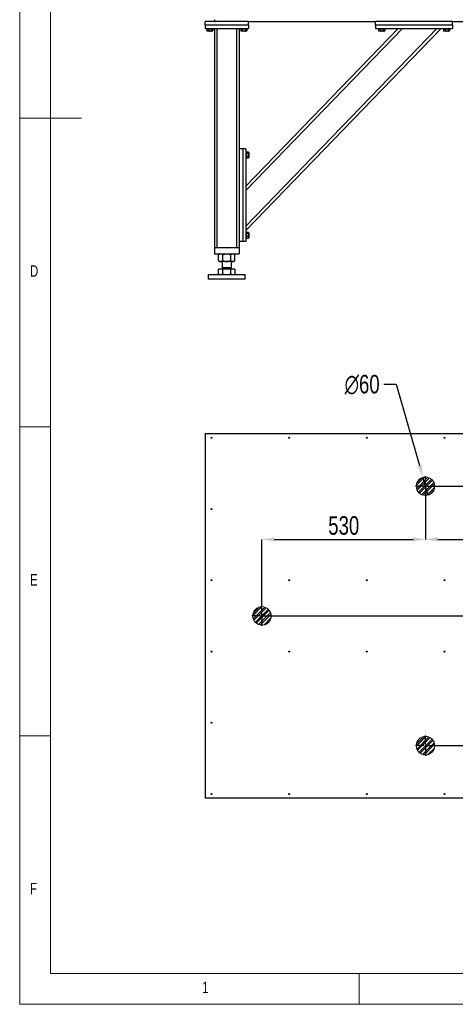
# Model space of a CAD drawing. Header units: millimetres. Extents: x 5 to 415, y 5 to 292.
# Tile 1 of 40: x 5 to 76, y 5 to 164. Entities that reach past the tile are written whole.
import ezdxf

# ---------------------------------------------------------------- set-up
doc = ezdxf.new("R2010")
doc.units = ezdxf.units.MM
doc.header["$PDSIZE"] = -1
doc.linetypes.add('CENTERX2', pattern=[20.32, 12.7, -2.54, 2.54, -2.54])
for name, color, linetype in [('COTES', 1, 'Continuous'), ('NOTES', 6, 'Continuous'), ('TRAIT-FINS', 9, 'Continuous'), ('TRAIT-MIXTES', 3, 'CENTERX2')]:
    doc.layers.add(name, color=color, linetype=linetype)
doc.layers.add('TRAIT-FORT', color=4, linetype='Continuous', lineweight=25)
doc.styles.add('SLDTEXTSTYLE0', font='TXT', dxfattribs={"width": 0.75})
doc.dimstyles.new('SLDDIMSTYLE1', dxfattribs={"dimtxt": 3, "dimasz": 2, "dimexe": 0, "dimexo": 0.0625, "dimgap": 0.75, "dimtad": 1, "dimlfac": 20, "dimrnd": 1e-09, "dimzin": 12, "dimdsep": 46, "dimtxsty": 'SLDTEXTSTYLE0', "dimsah": 1, "dimcen": 0.09, "dimadec": 0, "dimazin": 3, "dimtfac": 1, "dimtofl": 0, "dimtmove": 0, "dimatfit": 3, "dimfxl": 1, "dimfrac": 2, "dimtolj": 1, "dimtzin": 12, "dimarcsym": 0})
doc.dimstyles.new('SLDDIMSTYLE3', dxfattribs={"dimtxt": 3, "dimasz": 2, "dimexe": 0, "dimexo": 0.0625, "dimgap": 0.75, "dimtad": 0, "dimtih": 1, "dimtoh": 1, "dimlfac": 20, "dimrnd": 1e-09, "dimzin": 12, "dimdsep": 46, "dimtxsty": 'SLDTEXTSTYLE0', "dimblk1": 'NONE', "dimsah": 1, "dimcen": 0, "dimadec": 0, "dimazin": 3, "dimtfac": 1, "dimtmove": 0, "dimatfit": 3, "dimldrblk": 'NONE', "dimfxl": 1, "dimfrac": 2, "dimtolj": 1, "dimtzin": 12, "dimarcsym": 0})
pattern_1 = [(45, (0, 0), (-0.4490128, 0.4490128), []), (45, (0, 0.3175), (-0.4490128, 0.4490128), [])]

# ---------------------------------------------------------------- blocks, each defined once
blk = doc.blocks.new('_D_14')
at = {"layer": 'COTES', "color": 0, "lineweight": -2, "transparency": 16777216}
for p, q in [((111.27, 90.83), (111.27, 80.29)), ((70.77, 88.83), (70.77, 80.29)), ((72.77, 80.29), (109.27, 80.29))]:
    blk.add_line(p, q, dxfattribs=at)
at = {"layer": 'COTES', "color": 0, "transparency": 16777216}
for points in [[(72.77, 80.62), (72.77, 79.95), (70.77, 80.29)], [(109.27, 80.62), (109.27, 79.95), (111.27, 80.29)]]:
    blk.add_solid(points, dxfattribs=at)
at = {"layer": 'Defpoints', "color": 0, "transparency": 16777216}
for p in [(111.27, 90.89), (70.77, 88.89), (111.27, 80.29)]:
    blk.add_point(p, dxfattribs=at)
at = {"layer": 'COTES', "color": 0, "transparency": 16777216, "insert": (91.02, 84.04), "char_height": 3, "attachment_point": 2, "style": 'SLDTEXTSTYLE0'}
blk.add_mtext('\\A1;810', dxfattribs=at)
blk = doc.blocks.new('_D_15')
at = {"layer": 'COTES', "color": 0, "lineweight": -2, "transparency": 16777216}
for p, q in [((64.04, 105.43), (66.04, 105.43)), ((66.04, 105.43), (69.8, 92.26)), ((71.18, 87.45), (70.35, 90.33))]:
    blk.add_line(p, q, dxfattribs=at)
at = {"layer": 'COTES', "color": 0, "transparency": 16777216}
blk.add_solid([(70.12, 92.35), (69.48, 92.16), (70.35, 90.33)], dxfattribs=at)
at = {"layer": 'Defpoints', "color": 0, "transparency": 16777216}
for p in [(70.35, 90.33), (71.18, 87.45)]:
    blk.add_point(p, dxfattribs=at)
at = {"layer": 'COTES', "color": 0, "transparency": 16777216, "insert": (57.66, 106.93), "char_height": 3, "attachment_point": 1, "style": 'SLDTEXTSTYLE0'}
blk.add_mtext('\\A1;∅60', dxfattribs=at)
blk = doc.blocks.new('_None')
blk = doc.blocks.new('_D_16')
at = {"layer": 'COTES', "color": 0, "lineweight": -2, "transparency": 16777216}
for p, q in [((70.77, 88.83), (70.77, 80.29)), ((44.27, 67.95), (44.27, 80.29)), ((46.27, 80.29), (68.77, 80.29))]:
    blk.add_line(p, q, dxfattribs=at)
at = {"layer": 'COTES', "color": 0, "transparency": 16777216}
for points in [[(46.27, 80.62), (46.27, 79.95), (44.27, 80.29)], [(68.77, 80.62), (68.77, 79.95), (70.77, 80.29)]]:
    blk.add_solid(points, dxfattribs=at)
at = {"layer": 'Defpoints', "color": 0, "transparency": 16777216}
for p in [(70.77, 88.89), (70.77, 80.29), (44.27, 67.89)]:
    blk.add_point(p, dxfattribs=at)
at = {"layer": 'COTES', "color": 0, "transparency": 16777216, "insert": (57.52, 84.04), "char_height": 3, "attachment_point": 2, "style": 'SLDTEXTSTYLE0'}
blk.add_mtext('\\A1;530', dxfattribs=at)
blk = doc.blocks.new('_D_17')
at = {"layer": 'COTES', "color": 0, "lineweight": -2, "transparency": 16777216}
for p, q in [((44.33, 67.89), (170.31, 67.89)), ((170.31, 65.89), (170.31, 48.89)), ((70.83, 46.89), (170.31, 46.89))]:
    blk.add_line(p, q, dxfattribs=at)
at = {"layer": 'COTES', "color": 0, "transparency": 16777216}
for points in [[(169.98, 65.89), (170.65, 65.89), (170.31, 67.89)], [(169.98, 48.89), (170.65, 48.89), (170.31, 46.89)]]:
    blk.add_solid(points, dxfattribs=at)
at = {"layer": 'Defpoints', "color": 0, "transparency": 16777216}
for p in [(44.27, 67.89), (70.77, 46.89), (170.31, 46.89)]:
    blk.add_point(p, dxfattribs=at)
at = {"layer": 'COTES', "color": 0, "transparency": 16777216, "insert": (166.56, 57.39), "char_height": 3, "attachment_point": 2, "rotation": 90, "style": 'SLDTEXTSTYLE0'}
blk.add_mtext('\\A1;420', dxfattribs=at)
blk = doc.blocks.new('SW_CENTERMARKSYMBOL_0')
at = {"layer": 'TRAIT-MIXTES', "color": 0}
for p, q in [((0, 0.25), (0, 1.63)), ((-0.25, 0), (-1.63, 0)), ((0, 0), (-0.13, 0)), ((0, 0), (0, 0.13)), ((0, 0), (0, -0.13)), ((0, 0), (0.13, 0)), ((0.25, 0), (85.8, 0)), ((0, -0.25), (0, -1.63))]:
    blk.add_line(p, q, dxfattribs=at)
blk = doc.blocks.new('SW_CENTERMARKSYMBOL_1')
at = {"layer": 'TRAIT-MIXTES', "color": 0}
for p, q in [((0, 0.25), (0, 1.63)), ((-0.25, 0), (-1.63, 0)), ((0, 0), (-0.13, 0)), ((0, 0), (0, 0.13)), ((0, 0), (0, -0.13)), ((0, 0), (0.13, 0)), ((0.25, 0), (105.65, 0)), ((0, -0.25), (0, -1.63))]:
    blk.add_line(p, q, dxfattribs=at)
blk = doc.blocks.new('SW_CENTERMARKSYMBOL_2')
at = {"layer": 'TRAIT-MIXTES', "color": 0}
for p, q in [((0, 0.25), (0, 1.63)), ((-0.25, 0), (-1.63, 0)), ((0, 0), (-0.13, 0)), ((0, 0), (0, 0.13)), ((0, 0), (0, -0.13)), ((0, 0), (0.13, 0)), ((0.25, 0), (96.96, 0)), ((0, -0.25), (0, -1.63))]:
    blk.add_line(p, q, dxfattribs=at)

msp = doc.modelspace()

# ---------------------------------------------------------------- hatches: boundary and pattern name
at = {"layer": 'TRAIT-FINS'}
h = msp.add_hatch(dxfattribs=at)
h.set_pattern_fill('STEEL', color=256, scale=0.2, style=0)
h.set_pattern_definition(pattern_1)
edge = h.paths.add_edge_path(flags=0)
edge.add_arc((70.76571, 88.89124), 1.5, 0, 360)
h = msp.add_hatch(dxfattribs=at)
h.set_pattern_fill('STEEL', color=256, scale=0.2, style=0)
h.set_pattern_definition(pattern_1)
edge = h.paths.add_edge_path(flags=0)
edge.add_arc((44.26571, 67.89124), 1.5, 0, 360)
h = msp.add_hatch(dxfattribs=at)
h.set_pattern_fill('STEEL', color=256, scale=0.2, style=0)
h.set_pattern_definition(pattern_1)
edge = h.paths.add_edge_path(flags=0)
edge.add_arc((70.76571, 46.89124), 1.5, 0, 360)

# ---------------------------------------------------------------- linework, layer by layer
at = {"lineweight": 18}
for p, q in [((5, 292), (5, 5)), ((10, 287), (10, 10)), ((5, 148.5), (15, 148.5)), ((5, 98.5), (10, 98.5)), ((100.06566, 97.39124), (35.06571, 97.39124)), ((35.06571, 97.39124), (35.06571, 38.39124)), ((10, 48.5), (5, 48.5)), ((10, 10), (410, 10)), ((60, 5), (60, 10)), ((5, 5), (415, 5))]:
    msp.add_line(p, q, dxfattribs=at)
for centre in [(70.76571, 88.89124), (70.76571, 88.89124), (44.26571, 67.89124), (44.26571, 67.89124), (70.76571, 46.89124), (70.76571, 46.89124)]:
    msp.add_circle(centre, 1.5, dxfattribs=at)
at = {"layer": 'TRAIT-FORT', "lineweight": 25}
for p, q in [((35.06571, 163.53966), (35.06571, 164.13967)), ((42.06568, 164.13967), (35.06571, 164.13967)), ((42.06568, 163.53966), (35.06571, 163.53966)), ((35.06571, 163.53966), (35.06571, 163.03967)), ((35.06571, 163.03967), (42.06568, 163.03967)), ((35.31567, 163.03967), (35.31567, 162.93966)), ((35.31567, 162.93966), (36.2847, 162.93966)), ((35.32521, 162.93966), (35.32521, 162.63989)), ((35.32521, 162.63989), (35.33417, 162.63632)), ((35.33293, 162.63529), (35.41199, 162.58966)), ((35.60072, 164.18966), (35.56572, 164.15466)), ((35.56572, 164.15466), (35.56572, 164.13967)), ((36.03579, 164.15466), (35.56572, 164.15466)), ((35.58289, 162.93966), (35.58289, 162.63989)), ((35.60072, 164.18966), (36.00499, 164.18966)), ((36.00499, 164.18966), (36.03074, 164.18966)), ((36.06574, 164.15466), (36.03074, 164.18966)), ((36.06574, 164.15466), (36.03579, 164.15466)), ((36.06574, 164.13967), (36.06574, 164.15466)), ((36.07346, 162.93966), (36.07346, 162.63989)), ((36.21947, 162.58966), (36.29853, 162.63529)), ((36.2847, 162.93966), (36.31569, 162.93966)), ((36.30625, 162.93966), (36.30625, 162.63989)), ((36.31569, 162.93966), (36.31569, 163.03967)), ((36.56575, 163.03967), (36.56575, 127.53967)), ((36.96572, 163.03967), (36.96572, 127.53967)), ((40.16568, 163.03967), (40.16568, 127.53967)), ((40.56574, 163.03967), (40.56574, 143.53966)), ((40.8157, 163.03967), (40.8157, 162.93966)), ((40.8157, 162.93966), (41.78473, 162.93966)), ((40.82514, 162.93966), (40.82514, 162.63989)), ((40.82514, 162.63989), (40.83411, 162.63632)), ((40.83296, 162.63529), (40.91193, 162.58966)), ((41.10075, 164.18966), (41.06575, 164.15466)), ((41.06575, 164.15466), (41.06575, 164.13967)), ((41.53582, 164.15466), (41.06575, 164.15466)), ((41.08292, 162.93966), (41.08292, 162.63989)), ((41.10075, 164.18966), (41.50502, 164.18966)), ((41.50502, 164.18966), (41.53067, 164.18966)), ((41.56567, 164.15466), (41.53067, 164.18966)), ((41.56567, 164.15466), (41.53582, 164.15466)), ((41.56567, 164.13967), (41.56567, 164.15466)), ((41.57349, 162.93966), (41.57349, 162.63989)), ((72.5969, 163.03967), (41.66571, 131.00945)), ((73.29203, 163.03967), (41.66571, 130.28966)), ((67.03631, 163.03967), (41.66571, 136.76766)), ((66.34118, 163.03967), (41.66571, 137.48745)), ((41.7195, 162.58966), (41.79846, 162.63529)), ((41.78473, 162.93966), (41.81572, 162.93966)), ((41.80628, 162.93966), (41.80628, 162.63989)), ((41.81572, 162.93966), (41.81572, 163.03967)), ((42.06568, 164.13967), (62.66571, 164.13967)), ((42.06568, 163.53966), (42.06568, 164.13967)), ((42.06568, 163.53966), (42.06568, 163.03967)), ((62.66571, 163.53966), (62.66571, 164.13967)), ((75.16571, 164.13967), (62.66571, 164.13967)), ((75.16571, 163.53966), (62.66571, 163.53966)), ((62.66571, 163.53966), (62.66571, 163.03967)), ((62.66571, 163.03967), (75.16571, 163.03967)), ((63.16573, 163.03967), (63.16573, 162.93966)), ((63.16573, 162.93966), (64.13475, 162.93966)), ((63.17517, 162.93966), (63.17517, 162.63989)), ((63.17517, 162.63989), (63.18413, 162.63632)), ((63.18289, 162.63529), (63.26195, 162.58966)), ((63.43295, 162.93966), (63.43295, 162.63989)), ((63.92342, 162.93966), (63.92342, 162.63989)), ((64.06943, 162.58966), (64.14849, 162.63529)), ((64.13475, 162.93966), (64.16575, 162.93966)), ((64.15621, 162.93966), (64.15621, 162.63989)), ((64.16575, 162.93966), (64.16575, 163.03967)), ((73.66568, 163.03967), (73.66568, 162.93966)), ((73.66568, 162.93966), (74.63471, 162.93966)), ((73.67522, 162.93966), (73.67522, 162.63989)), ((73.67522, 162.63989), (73.68409, 162.63632)), ((73.68294, 162.63529), (73.762, 162.58966)), ((73.9329, 162.93966), (73.9329, 162.63989)), ((74.42347, 162.93966), (74.42347, 162.63989)), ((74.56948, 162.58966), (74.64844, 162.63529)), ((74.63471, 162.93966), (74.6657, 162.93966)), ((74.65626, 162.93966), (74.65626, 162.63989)), ((74.6657, 162.93966), (74.6657, 163.03967)), ((75.16571, 164.13967), (100.56569, 164.13967)), ((75.16571, 163.53966), (75.16571, 164.13967)), ((75.16571, 163.53966), (75.16571, 163.03967)), ((36.17112, 162.58966), (35.41199, 162.58966)), ((36.21947, 162.58966), (36.17112, 162.58966)), ((41.67115, 162.58966), (40.91193, 162.58966)), ((41.7195, 162.58966), (41.67115, 162.58966)), ((64.02117, 162.58966), (63.26195, 162.58966)), ((64.06943, 162.58966), (64.02117, 162.58966)), ((74.52113, 162.58966), (73.762, 162.58966)), ((74.56948, 162.58966), (74.52113, 162.58966)), ((41.1657, 143.53966), (40.56574, 143.53966)), ((40.56574, 143.53966), (40.56574, 128.53967)), ((41.66571, 143.53966), (41.1657, 143.53966)), ((41.1657, 143.53966), (41.1657, 128.53967)), ((41.66571, 143.53966), (41.66571, 128.53967)), ((41.76575, 143.03967), (41.66571, 143.03967)), ((41.66571, 142.03967), (41.76575, 142.03967)), ((41.76575, 143.03967), (41.76575, 142.53966)), ((41.76575, 143.02477), (42.06549, 143.02477)), ((41.76575, 142.84645), (42.06549, 142.84645)), ((41.76575, 142.53966), (41.76575, 142.03967)), ((41.76575, 142.36134), (42.06549, 142.36134)), ((41.76575, 142.05455), (42.06549, 142.05455)), ((42.08399, 142.08349), (42.06549, 142.05455)), ((42.11575, 142.94342), (42.08504, 142.99647)), ((42.08504, 142.08287), (42.11575, 142.13592)), ((42.11575, 142.94342), (42.11575, 142.13592)), ((41.76575, 130.08965), (41.66571, 130.08965)), ((41.76575, 130.03966), (41.66571, 130.03966)), ((41.76575, 130.08965), (41.76575, 130.03966)), ((41.76575, 130.03966), (41.76575, 129.53967)), ((41.76575, 130.02478), (42.06549, 130.02478)), ((41.76575, 129.84647), (42.06549, 129.84647)), ((41.76575, 129.53967), (41.76575, 129.03966)), ((41.76575, 129.36136), (42.06549, 129.36136)), ((42.11575, 129.94341), (42.08504, 129.99646)), ((42.11575, 129.94341), (42.11575, 129.13591)), ((40.56574, 128.53967), (40.56574, 127.53967)), ((41.1657, 128.53967), (40.56574, 128.53967)), ((41.66571, 128.53967), (41.1657, 128.53967)), ((41.66571, 129.03966), (41.76575, 129.03966)), ((41.66571, 128.98966), (41.76575, 128.98966)), ((41.76575, 129.05456), (42.06549, 129.05456)), ((41.76575, 129.03966), (41.76575, 128.98966)), ((42.08399, 129.0835), (42.06549, 129.05456)), ((42.08504, 129.08288), (42.11575, 129.13591)), ((36.56575, 127.53967), (40.56574, 127.53967)), ((36.56575, 127.53967), (36.56575, 126.53967)), ((36.56575, 126.53967), (40.56574, 126.53967)), ((36.96572, 127.53967), (40.16568, 127.53967)), ((37.41566, 126.53967), (37.2378, 126.36176)), ((37.2378, 125.43756), (37.2378, 126.36176)), ((37.90175, 125.43756), (37.90175, 126.36176)), ((39.22965, 125.43756), (39.22965, 126.36176)), ((39.89359, 126.36176), (39.71573, 126.53967)), ((39.89359, 125.43756), (39.89359, 126.36176)), ((40.56574, 127.53967), (40.56574, 126.53967)), ((37.2378, 125.43756), (37.41566, 125.25967)), ((37.56977, 125.25967), (37.41566, 125.25967)), ((38.5657, 125.25967), (37.56977, 125.25967)), ((37.81573, 125.25967), (37.81573, 124.27467)), ((39.56162, 125.25967), (38.5657, 125.25967)), ((39.31567, 124.27467), (39.31567, 125.25967)), ((39.71573, 125.25967), (39.56162, 125.25967)), ((39.71573, 125.25967), (39.89359, 125.43756)), ((35.6157, 123.16467), (35.56572, 123.11467)), ((35.56572, 123.11467), (35.56572, 122.41467)), ((41.56567, 123.11467), (35.56572, 123.11467)), ((35.6157, 123.16467), (41.5157, 123.16467)), ((37.2378, 123.26738), (37.2378, 124.05967)), ((37.90175, 124.05967), (37.2378, 124.05967)), ((37.2378, 123.26738), (37.41566, 123.16467)), ((37.49825, 124.09467), (37.46325, 124.05967)), ((37.49825, 124.09967), (37.49825, 124.09467)), ((37.49825, 124.09967), (39.49019, 124.09967)), ((37.49825, 124.09467), (39.49019, 124.09467)), ((37.91043, 124.27467), (37.81573, 124.17995)), ((39.21524, 124.27467), (37.81573, 124.27467)), ((37.81573, 124.17995), (37.81573, 124.14967)), ((37.81573, 124.17995), (39.31567, 124.17995)), ((39.21524, 124.14967), (37.81573, 124.14967)), ((37.90175, 123.26738), (37.90175, 124.05967)), ((39.22965, 124.05967), (37.90175, 124.05967)), ((39.21524, 124.27467), (39.31567, 124.27467)), ((39.21524, 124.14967), (39.31567, 124.14967)), ((39.31567, 124.17995), (39.22097, 124.27467)), ((39.22965, 123.26738), (39.22965, 124.05967)), ((39.89359, 124.05967), (39.22965, 124.05967)), ((39.31567, 124.14967), (39.31567, 124.17995)), ((39.49019, 124.09967), (39.63324, 124.09967)), ((39.49019, 124.09467), (39.63324, 124.09467)), ((39.63324, 124.09467), (39.63324, 124.09967)), ((39.66824, 124.05967), (39.63324, 124.09467)), ((39.71573, 123.16467), (39.89359, 123.26738)), ((39.89359, 124.05967), (39.89359, 123.26738)), ((41.56567, 123.11467), (41.5157, 123.16467)), ((41.56567, 122.41467), (41.56567, 123.11467)), ((41.34938, 122.41467), (35.56572, 122.41467)), ((41.56567, 122.41467), (41.34938, 122.41467)), ((100.06567, 97.39122), (35.06571, 97.39122)), ((35.06571, 97.39122), (35.06571, 38.39121)), ((100.06567, 38.39121), (35.06571, 38.39121))]:
    msp.add_line(p, q, dxfattribs=at)
for centre in [(36.06571, 96.74124), (48.6657, 96.74124), (61.26569, 96.74124), (73.86568, 96.74124), (36.06571, 85.20124), (36.06571, 73.66124), (48.6657, 73.66124), (61.26569, 73.66124), (73.86568, 73.66124), (36.06571, 62.12124), (48.6657, 62.12124), (61.26569, 62.12124), (73.86568, 62.12124), (36.06571, 50.58124), (36.06571, 39.04124), (48.6657, 39.04124), (61.26569, 39.04124), (73.86568, 39.04124)]:
    msp.add_circle(centre, 0.08, dxfattribs=at)
for centre, radius, start, end in [((36.86571, 164.43966), 0.3, 180, 270), ((37.76571, 124.14966), 0.05, 270, 360), ((39.36571, 124.14966), 0.05, 180, 270)]:
    msp.add_arc(centre, radius, start, end, dxfattribs=at)
for points, knots in [([(35.58289, 162.63989), (35.5605, 162.62893), (35.51522, 162.60676), (35.44838, 162.59867), (35.38418, 162.61056), (35.34499, 162.63006), (35.32521, 162.63989)], [0, 0, 0, 0, 0.264493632, 0.534910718, 0.765277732, 1, 1, 1, 1]), ([(35.58289, 162.63989), (35.62546, 162.62893), (35.71154, 162.60677), (35.83907, 162.59867), (35.96099, 162.61056), (36.03574, 162.63006), (36.07346, 162.63989)], [0, 0, 0, 0, 0.264553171, 0.534964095, 0.765281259, 1, 1, 1, 1]), ([(36.07346, 162.63989), (36.10309, 162.62472), (36.15209, 162.59961), (36.22315, 162.6019), (36.27087, 162.61941), (36.29839, 162.63534), (36.30625, 162.63989)], [0, 0, 0, 0, 0.38556697, 0.637656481, 0.896395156, 1, 1, 1, 1]), ([(41.08292, 162.63989), (41.06053, 162.62893), (41.01525, 162.60676), (40.94841, 162.59867), (40.88422, 162.61057), (40.84496, 162.63006), (40.82514, 162.63989)], [0, 0, 0, 0, 0.26446773, 0.534858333, 0.765202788, 1, 1, 1, 1]), ([(41.08292, 162.63989), (41.12549, 162.62893), (41.21157, 162.60677), (41.3391, 162.59867), (41.46102, 162.61056), (41.53577, 162.63006), (41.57349, 162.63989)], [0, 0, 0, 0, 0.264553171, 0.534964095, 0.765281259, 1, 1, 1, 1]), ([(41.57349, 162.63989), (41.60309, 162.62471), (41.65203, 162.59961), (41.72307, 162.6019), (41.77091, 162.6194), (41.79842, 162.63534), (41.80628, 162.63989)], [0, 0, 0, 0, 0.385477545, 0.637566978, 0.896395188, 1, 1, 1, 1]), ([(63.43295, 162.63989), (63.41057, 162.62893), (63.36532, 162.60677), (63.2983, 162.59867), (63.23429, 162.61056), (63.195, 162.63006), (63.17517, 162.63989)], [0, 0, 0, 0, 0.264626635, 0.535117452, 0.765361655, 1, 1, 1, 1]), ([(63.43295, 162.63989), (63.47552, 162.62893), (63.56157, 162.60677), (63.68909, 162.59867), (63.81099, 162.61055), (63.88573, 162.63005), (63.92342, 162.63989)], [0, 0, 0, 0, 0.2646081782, 0.5348786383, 0.7654238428, 1, 1, 1, 1]), ([(63.92342, 162.63989), (63.95305, 162.62471), (64.00205, 162.59961), (64.07308, 162.60191), (64.12094, 162.61937), (64.14838, 162.63534), (64.15621, 162.63989)], [0, 0, 0, 0, 0.385730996, 0.637819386, 0.896646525, 1, 1, 1, 1]), ([(73.9329, 162.63989), (73.91051, 162.62893), (73.86525, 162.60677), (73.79839, 162.59867), (73.73422, 162.61055), (73.695, 162.63005), (73.67522, 162.63989)], [0, 0, 0, 0, 0.264652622, 0.535069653, 0.76543662, 1, 1, 1, 1]), ([(73.9329, 162.63989), (73.97547, 162.62893), (74.06155, 162.60677), (74.18908, 162.59867), (74.311, 162.61056), (74.38575, 162.63006), (74.42347, 162.63989)], [0, 0, 0, 0, 0.264558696, 0.534969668, 0.765281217, 1, 1, 1, 1]), ([(74.42347, 162.63989), (74.45306, 162.62471), (74.50199, 162.59961), (74.57306, 162.60191), (74.62085, 162.61938), (74.6484, 162.63534), (74.65626, 162.63989)], [0, 0, 0, 0, 0.385642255, 0.637730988, 0.89655848, 1, 1, 1, 1]), ([(42.06549, 142.84645), (42.07642, 142.86193), (42.09852, 142.89322), (42.1068, 142.9396), (42.09474, 142.98388), (42.0753, 143.01106), (42.06549, 143.02477)], [0, 0, 0, 0, 0.264663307, 0.535052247, 0.765450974, 1, 1, 1, 1]), ([(42.06549, 142.84645), (42.07642, 142.80435), (42.09852, 142.71922), (42.1068, 142.59312), (42.09473, 142.47255), (42.0753, 142.39864), (42.06549, 142.36134)], [0, 0, 0, 0, 0.264593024, 0.534959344, 0.765322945, 1, 1, 1, 1]), ([(42.06549, 142.36134), (42.08066, 142.3223), (42.10574, 142.25774), (42.10355, 142.16416), (42.0859, 142.1011), (42.07003, 142.06489), (42.06549, 142.05455)], [0, 0, 0, 0, 0.385547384, 0.637643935, 0.896466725, 1, 1, 1, 1]), ([(42.06549, 129.84647), (42.07642, 129.86195), (42.09852, 129.89324), (42.10679, 129.93957), (42.09474, 129.9839), (42.0753, 130.01107), (42.06549, 130.02478)], [0, 0, 0, 0, 0.264663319, 0.535034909, 0.765450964, 1, 1, 1, 1]), ([(42.06549, 129.84647), (42.07642, 129.80436), (42.09852, 129.71923), (42.1068, 129.59313), (42.09474, 129.47255), (42.0753, 129.39865), (42.06549, 129.36136)], [0, 0, 0, 0, 0.264592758, 0.534958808, 0.765369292, 1, 1, 1, 1]), ([(42.06549, 129.36136), (42.08066, 129.32232), (42.10575, 129.25776), (42.10355, 129.16414), (42.0859, 129.10111), (42.07003, 129.0649), (42.06549, 129.05456)], [0, 0, 0, 0, 0.385547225, 0.637673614, 0.896466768, 1, 1, 1, 1]), ([(37.2378, 126.36176), (37.28329, 126.40361), (37.35235, 126.46715), (37.4509, 126.51812), (37.51612, 126.53734), (37.55587, 126.53907), (37.56977, 126.53967)], [0, 0, 0, 0, 0.432016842, 0.65591983, 0.879669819, 1, 1, 1, 1]), ([(37.56977, 126.53967), (37.59866, 126.53714), (37.65703, 126.53202), (37.7418, 126.49233), (37.82407, 126.43575), (37.87578, 126.3865), (37.90175, 126.36176)], [0, 0, 0, 0, 0.249605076, 0.5043564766, 0.7510379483, 1, 1, 1, 1]), ([(37.90175, 126.36176), (37.97957, 126.39766), (38.12256, 126.46362), (38.34653, 126.527), (38.492, 126.53541), (38.5657, 126.53967)], [0, 0, 0, 0, 0.370800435, 0.68125057, 1, 1, 1, 1]), ([(38.5657, 126.53967), (38.57733, 126.53955), (38.67033, 126.53861), (38.84725, 126.51321), (39.05653, 126.44422), (39.18117, 126.38485), (39.22965, 126.36176)], [0, 0, 0, 0, 0.050372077, 0.402595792, 0.767656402, 1, 1, 1, 1]), ([(39.22965, 126.36176), (39.2751, 126.40361), (39.34413, 126.46716), (39.44288, 126.5181), (39.50796, 126.53734), (39.54771, 126.53907), (39.56162, 126.53967)], [0, 0, 0, 0, 0.432017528, 0.65598743, 0.879669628, 1, 1, 1, 1]), ([(39.56162, 126.53967), (39.59049, 126.53714), (39.64885, 126.53202), (39.73381, 126.49233), (39.81584, 126.43577), (39.8676, 126.38651), (39.89359, 126.36176)], [0, 0, 0, 0, 0.2496035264, 0.5044205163, 0.7511480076, 1, 1, 1, 1]), ([(37.2378, 125.43756), (37.28329, 125.3957), (37.35234, 125.33216), (37.45091, 125.28125), (37.51612, 125.26197), (37.55587, 125.26027), (37.56977, 125.25967)], [0, 0, 0, 0, 0.4320190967, 0.6559145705, 0.8796704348, 1, 1, 1, 1]), ([(37.56977, 125.25967), (37.59866, 125.26221), (37.65703, 125.26733), (37.74181, 125.30699), (37.82407, 125.36358), (37.87578, 125.41282), (37.90175, 125.43756)], [0, 0, 0, 0, 0.249606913, 0.504352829, 0.751036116, 1, 1, 1, 1]), ([(37.90175, 125.43756), (37.97957, 125.40166), (38.12256, 125.33571), (38.34653, 125.27232), (38.492, 125.26393), (38.5657, 125.25967)], [0, 0, 0, 0, 0.370801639, 0.681252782, 1, 1, 1, 1]), ([(38.5657, 125.25967), (38.57733, 125.25978), (38.67033, 125.26066), (38.84725, 125.28613), (39.05653, 125.3551), (39.18117, 125.41447), (39.22965, 125.43756)], [0, 0, 0, 0, 0.0503715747, 0.4025954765, 0.7676562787, 1, 1, 1, 1]), ([(39.22965, 125.43756), (39.2751, 125.3957), (39.34413, 125.33214), (39.44288, 125.28126), (39.50796, 125.26197), (39.54771, 125.26027), (39.56162, 125.25967)], [0, 0, 0, 0, 0.432019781, 0.655982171, 0.879670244, 1, 1, 1, 1]), ([(39.56162, 125.25967), (39.59049, 125.26221), (39.64885, 125.26734), (39.73381, 125.30699), (39.81584, 125.36355), (39.8676, 125.41282), (39.89359, 125.43756)], [0, 0, 0, 0, 0.249605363, 0.50441687, 0.751146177, 1, 1, 1, 1]), ([(37.2378, 123.26738), (37.2917, 123.23867), (37.40052, 123.1807), (37.51301, 123.17004), (37.56977, 123.16467)], [0, 0, 0, 0, 0.495335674, 1, 1, 1, 1]), ([(37.56977, 123.16467), (37.62542, 123.16984), (37.73792, 123.18029), (37.84675, 123.23814), (37.90175, 123.26738)], [0, 0, 0, 0, 0.4946054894, 1, 1, 1, 1]), ([(37.90175, 123.26738), (38.00958, 123.23867), (38.22721, 123.18072), (38.45219, 123.17005), (38.5657, 123.16467)], [0, 0, 0, 0, 0.495476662, 1, 1, 1, 1]), ([(38.5657, 123.16467), (38.67695, 123.16984), (38.90192, 123.18031), (39.11961, 123.23814), (39.22965, 123.26738)], [0, 0, 0, 0, 0.494510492, 1, 1, 1, 1]), ([(39.22965, 123.26738), (39.28358, 123.23867), (39.39243, 123.18072), (39.50489, 123.17005), (39.56162, 123.16467)], [0, 0, 0, 0, 0.495526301, 1, 1, 1, 1]), ([(39.56162, 123.16467), (39.61726, 123.16984), (39.72977, 123.18029), (39.83859, 123.23814), (39.89359, 123.26738)], [0, 0, 0, 0, 0.4946054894, 1, 1, 1, 1])]:
    msp.add_open_spline(points, degree=3, knots=knots, dxfattribs=at)

# ---------------------------------------------------------------- block references
at = {"layer": 'TRAIT-MIXTES'}
for name, p in [('SW_CENTERMARKSYMBOL_2', (70.76571, 88.89124)), ('SW_CENTERMARKSYMBOL_1', (44.26571, 67.89124)), ('SW_CENTERMARKSYMBOL_0', (70.76571, 46.89124))]:
    msp.add_blockref(name, p, dxfattribs=at)

# ---------------------------------------------------------------- texts
at = {"layer": 'NOTES', "char_height": 1.85208, "attachment_point": 1, "style": 'SLDTEXTSTYLE0'}
for s, insert in [('D', (6.66667, 124.66802)), ('E', (6.66667, 74.66802)), ('F', (6.66667, 24.66802)), ('1', (34.58333, 8.66802))]:
    msp.add_mtext(s, dxfattribs=dict(at, insert=insert))

# ---------------------------------------------------------------- dimensions: what is measured, and where the dimension line sits
at = {"layer": 'COTES'}
dim = msp.add_diameter_dim_2p(p1=(71.17798, 87.44901), p2=(70.35344, 90.33347), dimstyle='SLDDIMSTYLE3', dxfattribs=at)
dim.commit()
dim.dimension.update_dxf_attribs({"geometry": '_D_15', "text_midpoint": (60.47666, 105.4261), "dimtype": 163})
for base, p1, p2, picture, middle in [((111.26571, 80.28793), (70.76571, 88.89124), (111.26571, 90.89124), '_D_14', (91.01571, 80.28793)), ((70.76571, 80.28793), (44.26571, 67.89124), (70.76571, 88.89124), '_D_16', (57.51571, 80.28793))]:
    dim = msp.add_linear_dim(base=base, p1=p1, p2=p2, dimstyle='SLDDIMSTYLE1', dxfattribs=at)
    dim.commit()
    dim.dimension.update_dxf_attribs({"geometry": picture, "text_midpoint": middle, "dimtype": 160})
dim = msp.add_linear_dim(base=(170.31293, 46.89124), p1=(44.26571, 67.89124), p2=(70.76571, 46.89124), angle=90, dimstyle='SLDDIMSTYLE1', dxfattribs=at)
dim.commit()
dim.dimension.update_dxf_attribs({"geometry": '_D_17', "text_midpoint": (170.31293, 57.39124), "dimtype": 160})

doc.saveas('drawing.dxf')
